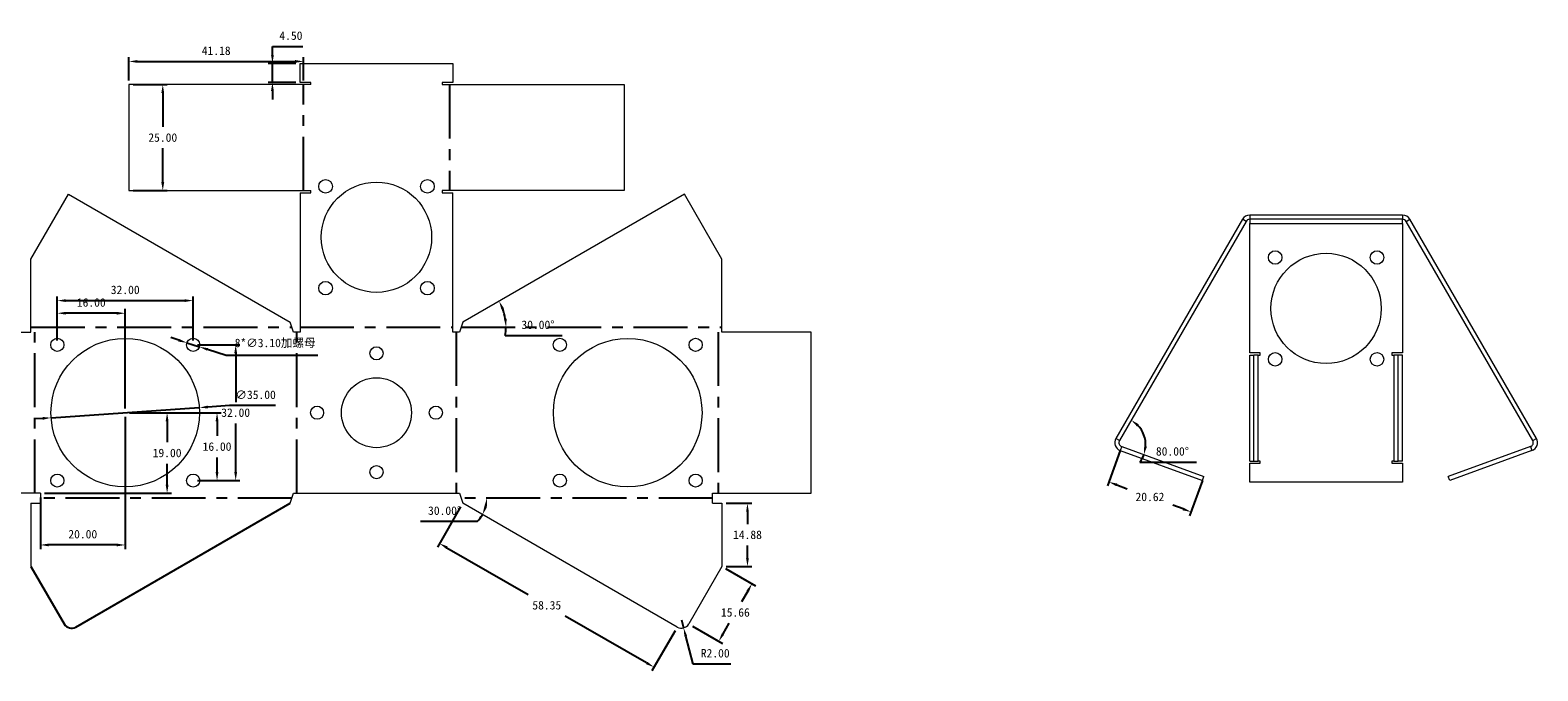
# Model space of a CAD drawing. Header units: millimetres. Extents: x 18 to 551, y -106 to 282.
# Tile 4 of 4: x 196 to 551, y 131 to 282. Entities that reach past the tile are written whole.
import ezdxf

# ---------------------------------------------------------------- set-up
doc = ezdxf.new("R2010")
doc.units = ezdxf.units.MM
doc.header["$PDSIZE"] = -1
doc.linetypes.add('CENTERX2', pattern=[20.32, 12.7, -2.54, 2.54, -2.54])
doc.dimstyles.new('ISO-25', dxfattribs={"dimtxt": 2.5, "dimasz": 2.5, "dimexe": 1.25, "dimexo": 0.625, "dimtad": 1, "dimtxsty": 'Standard', "dimcen": 2.5, "dimadec": 0, "dimazin": 0, "dimtfac": 1, "dimtmove": 0, "dimatfit": 3, "dimfxl": 0, "dimarcsym": 0})

# ---------------------------------------------------------------- blocks, each defined once
blk = doc.blocks.new('*D61')
at = {"color": 4, "lineweight": -2, "transparency": 16777216}
for p, q in [((230.88, 208.69), (228.98, 209.3)), ((232.79, 208.08), (235.74, 207.14)), ((242.04, 205.12), (237.64, 206.53)), ((263.63, 205.12), (242.04, 205.12))]:
    blk.add_line(p, q, dxfattribs=at)
at = {"color": 4, "transparency": 16777216}
for points in [[(230.98, 209), (230.78, 208.37), (232.79, 208.08)], [(237.75, 206.84), (237.54, 206.21), (235.74, 207.14)]]:
    blk.add_solid(points, dxfattribs=at)
at = {"layer": 'Defpoints', "color": 0, "transparency": 16777216}
for p in [(232.79, 208.08), (235.74, 207.14)]:
    blk.add_point(p, dxfattribs=at)
at = {"color": 4, "transparency": 16777216, "insert": (253.59, 207.95), "char_height": 2, "attachment_point": 5}
blk.add_mtext('8*∅3.10{\\fSimSun|b0|i0|c134|p2;加螺母}', dxfattribs=at)
blk = doc.blocks.new('*D62')
at = {"color": 4, "lineweight": -2, "transparency": 16777216}
for p, q in [((200.8, 190.41), (235.72, 192.81)), ((242.8, 193.29), (237.72, 192.94)), ((253.66, 193.29), (242.8, 193.29)), ((198.81, 190.27), (196.81, 190.13))]:
    blk.add_line(p, q, dxfattribs=at)
at = {"color": 4, "transparency": 16777216}
for points in [[(237.69, 193.28), (237.74, 192.61), (235.72, 192.81)], [(198.79, 190.6), (198.83, 189.94), (200.8, 190.41)]]:
    blk.add_solid(points, dxfattribs=at)
at = {"layer": 'Defpoints', "color": 0, "transparency": 16777216}
for p in [(235.72, 192.81), (200.8, 190.41)]:
    blk.add_point(p, dxfattribs=at)
at = {"color": 4, "transparency": 16777216, "insert": (248.99, 195.82), "char_height": 2, "attachment_point": 5}
blk.add_mtext('∅35.00', dxfattribs=at)
blk = doc.blocks.new('*D63')
at = {"color": 4, "lineweight": -2, "transparency": 16777216}
for p, q in [((202.26, 208.61), (202.26, 219.04)), ((204.26, 218.04), (232.26, 218.04)), ((234.26, 208.61), (234.26, 219.04))]:
    blk.add_line(p, q, dxfattribs=at)
at = {"color": 4, "transparency": 16777216}
for points in [[(204.26, 218.37), (204.26, 217.7), (202.26, 218.04)], [(232.26, 218.37), (232.26, 217.7), (234.26, 218.04)]]:
    blk.add_solid(points, dxfattribs=at)
at = {"layer": 'Defpoints', "color": 0, "transparency": 16777216}
for p in [(234.26, 218.04), (202.26, 207.61), (234.26, 207.61)]:
    blk.add_point(p, dxfattribs=at)
at = {"color": 4, "transparency": 16777216, "insert": (218.26, 220.56), "char_height": 2, "attachment_point": 5}
blk.add_mtext('32.00', dxfattribs=at)
blk = doc.blocks.new('*D64')
at = {"color": 4, "lineweight": -2, "transparency": 16777216}
for p, q in [((235.26, 207.61), (245.29, 207.61)), ((244.29, 205.61), (244.29, 194.13)), ((244.29, 177.61), (244.29, 189.08)), ((235.26, 175.61), (245.29, 175.61))]:
    blk.add_line(p, q, dxfattribs=at)
at = {"color": 4, "transparency": 16777216}
for points in [[(243.96, 205.61), (244.62, 205.61), (244.29, 207.61)], [(243.96, 177.61), (244.62, 177.61), (244.29, 175.61)]]:
    blk.add_solid(points, dxfattribs=at)
at = {"layer": 'Defpoints', "color": 0, "transparency": 16777216}
for p in [(234.26, 207.61), (234.26, 175.61), (244.29, 175.61)]:
    blk.add_point(p, dxfattribs=at)
at = {"color": 4, "transparency": 16777216, "insert": (244.29, 191.61), "char_height": 2, "attachment_point": 5}
blk.add_mtext('32.00', dxfattribs=at)
blk = doc.blocks.new('*D65')
at = {"color": 4, "lineweight": -2, "transparency": 16777216}
for p, q in [((218.26, 190.61), (218.26, 159.43)), ((198.26, 171.61), (198.26, 159.43)), ((216.26, 160.43), (200.26, 160.43))]:
    blk.add_line(p, q, dxfattribs=at)
at = {"color": 4, "transparency": 16777216}
for points in [[(200.26, 160.76), (200.26, 160.1), (198.26, 160.43)], [(216.26, 160.76), (216.26, 160.1), (218.26, 160.43)]]:
    blk.add_solid(points, dxfattribs=at)
at = {"layer": 'Defpoints', "color": 0, "transparency": 16777216}
for p in [(218.26, 191.61), (198.26, 172.61), (198.26, 160.43)]:
    blk.add_point(p, dxfattribs=at)
at = {"color": 4, "transparency": 16777216, "insert": (208.26, 162.96), "char_height": 2, "attachment_point": 5}
blk.add_mtext('20.00', dxfattribs=at)
blk = doc.blocks.new('*D66')
at = {"color": 4, "lineweight": -2, "transparency": 16777216}
for p, q in [((219.26, 191.61), (240.9, 191.61)), ((239.9, 189.61), (239.9, 186.13)), ((239.9, 177.61), (239.9, 181.08)), ((235.26, 175.61), (240.9, 175.61))]:
    blk.add_line(p, q, dxfattribs=at)
at = {"color": 4, "transparency": 16777216}
for points in [[(239.56, 189.61), (240.23, 189.61), (239.9, 191.61)], [(239.56, 177.61), (240.23, 177.61), (239.9, 175.61)]]:
    blk.add_solid(points, dxfattribs=at)
at = {"layer": 'Defpoints', "color": 0, "transparency": 16777216}
for p in [(218.26, 191.61), (239.9, 191.61), (234.26, 175.61)]:
    blk.add_point(p, dxfattribs=at)
at = {"color": 4, "transparency": 16777216, "insert": (239.9, 183.61), "char_height": 2, "attachment_point": 5}
blk.add_mtext('16.00', dxfattribs=at)
blk = doc.blocks.new('*D68')
at = {"color": 4, "lineweight": -2, "transparency": 16777216}
for p, q in [((202.26, 208.61), (202.26, 216.06)), ((216.26, 215.06), (204.26, 215.06)), ((218.26, 192.61), (218.26, 216.06))]:
    blk.add_line(p, q, dxfattribs=at)
at = {"color": 4, "transparency": 16777216}
for points in [[(204.26, 215.39), (204.26, 214.73), (202.26, 215.06)], [(216.26, 215.39), (216.26, 214.73), (218.26, 215.06)]]:
    blk.add_solid(points, dxfattribs=at)
at = {"layer": 'Defpoints', "color": 0, "transparency": 16777216}
for p in [(202.26, 215.06), (202.26, 207.61), (218.26, 191.61)]:
    blk.add_point(p, dxfattribs=at)
at = {"color": 4, "transparency": 16777216, "insert": (210.26, 217.58), "char_height": 2, "attachment_point": 5}
blk.add_mtext('16.00', dxfattribs=at)
blk = doc.blocks.new('*D69')
at = {"color": 4, "lineweight": -2, "transparency": 16777216}
for p, q in [((219.26, 191.61), (229.13, 191.61)), ((228.13, 189.61), (228.13, 184.63)), ((228.13, 174.61), (228.13, 179.58)), ((199.26, 172.61), (229.13, 172.61))]:
    blk.add_line(p, q, dxfattribs=at)
at = {"color": 4, "transparency": 16777216}
for points in [[(227.8, 189.61), (228.46, 189.61), (228.13, 191.61)], [(227.8, 174.61), (228.46, 174.61), (228.13, 172.61)]]:
    blk.add_solid(points, dxfattribs=at)
at = {"layer": 'Defpoints', "color": 0, "transparency": 16777216}
for p in [(218.26, 191.61), (198.26, 172.61), (228.13, 172.61)]:
    blk.add_point(p, dxfattribs=at)
at = {"color": 4, "transparency": 16777216, "insert": (228.13, 182.11), "char_height": 2, "attachment_point": 5}
blk.add_mtext('19.00', dxfattribs=at)
blk = doc.blocks.new('*D70')
at = {"color": 4, "lineweight": -2, "transparency": 16777216}
for p, q in [((297.3, 169.38), (291.83, 159.92)), ((294.06, 159.79), (313.23, 148.73)), ((341.13, 132.62), (321.97, 143.68)), ((347.83, 140.21), (342.36, 130.75))]:
    blk.add_line(p, q, dxfattribs=at)
at = {"color": 4, "transparency": 16777216}
for points in [[(294.23, 160.08), (293.9, 159.5), (292.33, 160.79)], [(341.3, 132.9), (340.96, 132.33), (342.86, 131.62)]]:
    blk.add_solid(points, dxfattribs=at)
at = {"layer": 'Defpoints', "color": 0, "transparency": 16777216}
for p in [(297.8, 170.25), (292.33, 160.79), (348.33, 141.08)]:
    blk.add_point(p, dxfattribs=at)
at = {"color": 4, "transparency": 16777216, "insert": (317.6, 146.2), "char_height": 2, "attachment_point": 5}
blk.add_mtext('58.35', dxfattribs=at)
blk = doc.blocks.new('*D71')
at = {"color": 4, "lineweight": -2, "transparency": 16777216}
for p, q in [((359.75, 154.87), (366.82, 150.79)), ((364.96, 149.56), (363.5, 147.03)), ((351.92, 141.31), (358.99, 137.23)), ((359.13, 139.46), (360.59, 141.98))]:
    blk.add_line(p, q, dxfattribs=at)
at = {"color": 4, "transparency": 16777216}
for points in [[(364.67, 149.72), (365.25, 149.39), (365.96, 151.29)], [(358.84, 139.63), (359.42, 139.29), (358.13, 137.73)]]:
    blk.add_solid(points, dxfattribs=at)
at = {"layer": 'Defpoints', "color": 0, "transparency": 16777216}
for p in [(358.89, 155.37), (351.06, 141.81), (358.13, 137.73)]:
    blk.add_point(p, dxfattribs=at)
at = {"color": 4, "transparency": 16777216, "insert": (362.04, 144.51), "char_height": 2, "attachment_point": 5}
blk.add_mtext('15.66', dxfattribs=at)
blk = doc.blocks.new('*D72')
at = {"color": 4, "lineweight": -2, "transparency": 16777216}
for p, q in [((359.89, 170.25), (365.89, 170.25)), ((364.89, 168.25), (364.89, 165.33)), ((364.89, 157.37), (364.89, 160.29)), ((359.89, 155.37), (365.89, 155.37))]:
    blk.add_line(p, q, dxfattribs=at)
at = {"color": 4, "transparency": 16777216}
for points in [[(364.56, 168.25), (365.22, 168.25), (364.89, 170.25)], [(364.56, 157.37), (365.22, 157.37), (364.89, 155.37)]]:
    blk.add_solid(points, dxfattribs=at)
at = {"layer": 'Defpoints', "color": 0, "transparency": 16777216}
for p in [(358.89, 170.25), (358.89, 155.37), (364.89, 155.37)]:
    blk.add_point(p, dxfattribs=at)
at = {"color": 4, "transparency": 16777216, "insert": (364.89, 162.81), "char_height": 2, "attachment_point": 5}
blk.add_mtext('14.88', dxfattribs=at)
blk = doc.blocks.new('*D73')
at = {"color": 4, "lineweight": -2, "transparency": 16777216}
for p, q in [((349.33, 142.81), (349.84, 140.88)), ((352.1, 132.36), (350.35, 138.94)), ((360.95, 132.36), (352.1, 132.36))]:
    blk.add_line(p, q, dxfattribs=at)
at = {"color": 4, "transparency": 16777216}
blk.add_solid([(350.67, 139.03), (350.03, 138.86), (349.84, 140.88)], dxfattribs=at)
at = {"layer": 'Defpoints', "color": 0, "transparency": 16777216}
for p in [(349.33, 142.81), (349.84, 140.88)]:
    blk.add_point(p, dxfattribs=at)
at = {"color": 4, "transparency": 16777216, "insert": (357.29, 134.89), "char_height": 2, "attachment_point": 5}
blk.add_mtext('R2.00', dxfattribs=at)
blk = doc.blocks.new('*D74')
at = {"color": 4, "lineweight": -2, "transparency": 16777216}
for p, q in [((220.12, 268.96), (228.11, 268.96)), ((227.11, 266.96), (227.11, 258.99)), ((227.11, 245.96), (227.11, 253.94)), ((220.12, 243.96), (228.11, 243.96))]:
    blk.add_line(p, q, dxfattribs=at)
at = {"color": 4, "transparency": 16777216}
for points in [[(226.77, 266.96), (227.44, 266.96), (227.11, 268.96)], [(226.77, 245.96), (227.44, 245.96), (227.11, 243.96)]]:
    blk.add_solid(points, dxfattribs=at)
at = {"layer": 'Defpoints', "color": 0, "transparency": 16777216}
for p in [(219.12, 268.96), (219.12, 243.96), (227.11, 243.96)]:
    blk.add_point(p, dxfattribs=at)
at = {"color": 4, "transparency": 16777216, "insert": (227.11, 256.46), "char_height": 2, "attachment_point": 5}
blk.add_mtext('25.00', dxfattribs=at)
blk = doc.blocks.new('*D75')
at = {"color": 4, "lineweight": -2, "transparency": 16777216}
for p, q in [((219.12, 269.96), (219.12, 275.42)), ((221.12, 274.42), (258.29, 274.42)), ((260.29, 269.96), (260.29, 275.42))]:
    blk.add_line(p, q, dxfattribs=at)
at = {"color": 4, "transparency": 16777216}
for points in [[(221.12, 274.75), (221.12, 274.09), (219.12, 274.42)], [(258.29, 274.75), (258.29, 274.09), (260.29, 274.42)]]:
    blk.add_solid(points, dxfattribs=at)
at = {"layer": 'Defpoints', "color": 0, "transparency": 16777216}
for p in [(260.29, 274.42), (219.12, 268.96), (260.29, 268.96)]:
    blk.add_point(p, dxfattribs=at)
at = {"color": 4, "transparency": 16777216, "insert": (239.7, 276.94), "char_height": 2, "attachment_point": 5}
blk.add_mtext('41.18', dxfattribs=at)
blk = doc.blocks.new('*D76')
at = {"color": 4, "lineweight": -2, "transparency": 16777216}
for p, q in [((252.95, 275.96), (252.95, 277.96)), ((252.95, 277.96), (260.14, 277.96)), ((258.47, 273.96), (251.95, 273.96)), ((252.95, 269.46), (252.95, 273.96)), ((258.47, 269.46), (251.95, 269.46)), ((252.95, 267.46), (252.95, 265.46))]:
    blk.add_line(p, q, dxfattribs=at)
at = {"color": 4, "transparency": 16777216}
for points in [[(252.62, 275.96), (253.28, 275.96), (252.95, 273.96)], [(252.62, 267.46), (253.28, 267.46), (252.95, 269.46)]]:
    blk.add_solid(points, dxfattribs=at)
at = {"layer": 'Defpoints', "color": 0, "transparency": 16777216}
for p in [(252.95, 273.96), (259.47, 273.96), (259.47, 269.46)]:
    blk.add_point(p, dxfattribs=at)
at = {"color": 4, "transparency": 16777216, "insert": (257.31, 280.49), "char_height": 2, "attachment_point": 5}
blk.add_mtext('4.50', dxfattribs=at)
blk = doc.blocks.new('999')
at = {"color": 7, "linetype": 'Continuous', "lineweight": 15}
for p, q in [((91.45, 256.18), (61.63, 204.54)), ((92.31, 255.68), (91.45, 256.18)), ((93.18, 257.18), (93.18, 256.18)), ((129.18, 257.18), (93.18, 257.18)), ((129.18, 256.18), (93.18, 256.18)), ((93.18, 256.18), (93.18, 255.18)), ((129.18, 257.18), (129.18, 256.18)), ((129.18, 255.18), (129.18, 256.18)), ((130.04, 255.68), (130.91, 256.18)), ((160.73, 204.54), (130.91, 256.18)), ((92.31, 255.68), (62.49, 204.04)), ((93.18, 255.18), (129.18, 255.18)), ((93.18, 224.68), (93.18, 255.18)), ((129.18, 255.18), (129.18, 224.68)), ((159.86, 204.04), (130.04, 255.68)), ((95.68, 224.68), (93.18, 224.68)), ((93.18, 199.18), (93.18, 224.18)), ((93.18, 224.18), (94.18, 224.18)), ((94.18, 199.18), (94.18, 224.18)), ((95.18, 224.18), (94.18, 224.18)), ((95.18, 199.18), (95.18, 224.18)), ((95.18, 224.18), (95.68, 224.18)), ((95.68, 224.18), (95.68, 224.68)), ((129.18, 224.68), (126.68, 224.68)), ((126.68, 224.68), (126.68, 224.18)), ((126.68, 224.18), (127.18, 224.18)), ((127.18, 224.18), (127.18, 199.18)), ((128.18, 224.18), (127.18, 224.18)), ((129.18, 224.18), (128.18, 224.18)), ((128.18, 199.18), (128.18, 224.18)), ((129.18, 199.18), (129.18, 224.18)), ((62.49, 204.04), (61.63, 204.54)), ((63.02, 202.6), (62.68, 201.66)), ((63.02, 202.6), (82.39, 195.54)), ((159.34, 202.6), (139.97, 195.54)), ((159.34, 202.6), (159.68, 201.66)), ((159.86, 204.04), (160.73, 204.54)), ((62.68, 201.66), (82.05, 194.6)), ((93.18, 199.18), (94.18, 199.18)), ((94.18, 199.18), (95.18, 199.18)), ((95.68, 199.18), (95.18, 199.18)), ((95.68, 198.68), (95.68, 199.18)), ((127.18, 199.18), (126.68, 199.18)), ((126.68, 199.18), (126.68, 198.68)), ((127.18, 199.18), (128.18, 199.18)), ((129.18, 199.18), (128.18, 199.18)), ((159.68, 201.66), (140.31, 194.6)), ((82.05, 194.6), (82.39, 195.54)), ((93.18, 194.18), (93.18, 198.68)), ((93.18, 198.68), (95.68, 198.68)), ((126.68, 198.68), (129.18, 198.68)), ((129.18, 198.68), (129.18, 194.18)), ((140.31, 194.6), (139.97, 195.54)), ((129.18, 194.18), (93.18, 194.18))]:
    blk.add_line(p, q, dxfattribs=at)
for centre, radius in [((99.18, 247.18), 1.6), ((123.18, 247.18), 1.6), ((111.18, 235.18), 13), ((99.18, 223.18), 1.6), ((123.18, 223.18), 1.6)]:
    blk.add_circle(centre, radius, dxfattribs=at)
for centre, radius, start, end in [((93.18, 255.18), 2, 90, 150), ((93.18, 255.18), 1, 90, 150), ((129.18, 255.18), 2, 30, 90), ((129.18, 255.18), 1, 30, 90), ((63.36, 203.54), 2, 150, 250), ((63.36, 203.54), 1, 150, 250), ((159, 203.54), 1, 290, 30), ((159, 203.54), 2, 290, 30)]:
    blk.add_arc(centre, radius, start, end, dxfattribs=at)
blk = doc.blocks.new('*D78')
at = {"color": 4, "lineweight": -2, "transparency": 16777216}
for p, q in [((452.73, 182.67), (449.7, 174.34)), ((451.92, 174.59), (454.37, 173.7)), ((472.11, 175.62), (469.07, 167.28)), ((467.54, 168.91), (465.09, 169.8))]:
    blk.add_line(p, q, dxfattribs=at)
at = {"color": 4, "transparency": 16777216}
for points in [[(452.03, 174.9), (451.81, 174.28), (450.04, 175.28)], [(467.65, 169.22), (467.42, 168.59), (469.41, 168.22)]]:
    blk.add_solid(points, dxfattribs=at)
at = {"layer": 'Defpoints', "color": 0, "transparency": 16777216}
for p in [(453.08, 183.61), (472.45, 176.56), (469.41, 168.22)]:
    blk.add_point(p, dxfattribs=at)
at = {"color": 4, "transparency": 16777216, "insert": (459.73, 171.75), "char_height": 2, "attachment_point": 5}
blk.add_mtext('20.62', dxfattribs=at)
blk = doc.blocks.new('*D79')
at = {"color": 4, "lineweight": -2, "transparency": 16777216}
blk.add_line((457.35, 179.95), (470.73, 179.95), dxfattribs=at)
for start, end in [(357.0237, 42.9763), (322.9763, 340)]:
    blk.add_arc((451.96, 184.02), 6.76, start, end, dxfattribs=at)
at = {"color": 4, "transparency": 16777216}
for points in [[(456.69, 188.36), (457.11, 188.89), (455.33, 189.87)], [(459.03, 183.6), (458.38, 183.74), (458.3, 181.71)]]:
    blk.add_solid(points, dxfattribs=at)
at = {"layer": 'Defpoints', "color": 0, "transparency": 16777216}
for p in [(482.37, 236.7), (452.55, 185.05), (457.6, 187.73), (453.08, 183.61), (472.45, 176.56)]:
    blk.add_point(p, dxfattribs=at)
at = {"color": 4, "transparency": 16777216, "insert": (465.04, 182.48), "char_height": 2, "attachment_point": 5}
blk.add_mtext('80.00°', dxfattribs=at)
blk = doc.blocks.new('*D81')
at = {"color": 4, "lineweight": -2, "transparency": 16777216}
blk.add_line((301.22, 165.98), (287.84, 165.98), dxfattribs=at)
for start, end in [(315.1092, 330), (344.8908, 345.1092)]:
    blk.add_arc((295.75, 171.43), 7.72, start, end, dxfattribs=at)
at = {"color": 4, "transparency": 16777216}
for points in [[(302.88, 169.49), (303.54, 169.4), (303.47, 171.43)], [(303.51, 169.29), (302.9, 169.54), (302.44, 167.57)]]:
    blk.add_solid(points, dxfattribs=at)
at = {"layer": 'Defpoints', "color": 0, "transparency": 16777216}
for p in [(297.42, 171.43), (356.68, 171.43), (297.8, 170.25), (303.35, 170.09), (348.33, 141.08)]:
    blk.add_point(p, dxfattribs=at)
at = {"color": 4, "transparency": 16777216, "insert": (293.53, 168.51), "char_height": 2, "attachment_point": 5}
blk.add_mtext('30.00°', dxfattribs=at)
blk = doc.blocks.new('*D83')
at = {"color": 4, "lineweight": -2, "transparency": 16777216}
blk.add_line((307.83, 209.79), (321.21, 209.79), dxfattribs=at)
for start, end in [(9.3719, 20.6281), (350.6281, 0)]:
    blk.add_arc((295.75, 211.78), 12.24, start, end, dxfattribs=at)
at = {"color": 4, "transparency": 16777216}
for points in [[(306.91, 215.95), (307.51, 216.24), (306.36, 217.91)], [(308.16, 213.81), (307.5, 213.75), (308, 211.78)]]:
    blk.add_solid(points, dxfattribs=at)
at = {"layer": 'Defpoints', "color": 0, "transparency": 16777216}
for p in [(350.06, 243.14), (307.26, 215.97), (297.42, 211.78), (297.8, 212.96), (358.89, 211.78)]:
    blk.add_point(p, dxfattribs=at)
at = {"color": 4, "transparency": 16777216, "insert": (315.52, 212.32), "char_height": 2, "attachment_point": 5}
blk.add_mtext('30.00°', dxfattribs=at)

msp = doc.modelspace()

# ---------------------------------------------------------------- linework, layer by layer
at = {"color": 7, "linetype": 'Continuous', "lineweight": 15}
for p, q in [((259.471, 269.463), (259.471, 273.963)), ((259.471, 273.963), (295.471, 273.963)), ((295.471, 273.963), (295.471, 269.463)), ((219.115, 268.963), (219.115, 243.963)), ((261.971, 268.963), (219.115, 268.963)), ((261.971, 269.463), (259.471, 269.463)), ((261.971, 268.963), (261.971, 269.463)), ((295.471, 269.463), (292.971, 269.463)), ((292.971, 269.463), (292.971, 268.963)), ((292.971, 268.963), (335.828, 268.963)), ((335.828, 268.963), (335.828, 243.963)), ((196.055, 227.844), (204.885, 243.137)), ((204.885, 243.137), (257.148, 212.963)), ((219.115, 243.963), (261.971, 243.963)), ((259.471, 243.463), (259.471, 210.607)), ((259.471, 243.463), (261.971, 243.463)), ((261.971, 243.463), (261.971, 243.963)), ((335.828, 243.963), (292.971, 243.963)), ((292.971, 243.963), (292.971, 243.463)), ((292.971, 243.463), (295.471, 243.463)), ((295.471, 210.607), (295.471, 243.463)), ((350.058, 243.137), (297.795, 212.963)), ((358.888, 227.844), (350.058, 243.137)), ((196.055, 210.607), (196.055, 227.844)), ((358.888, 210.607), (358.888, 227.844)), ((175.028, 210.607), (196.055, 210.607)), ((257.901, 210.607), (257.148, 212.963)), ((259.471, 210.607), (257.901, 210.607)), ((297.042, 210.607), (295.471, 210.607)), ((297.795, 212.963), (297.042, 210.607)), ((379.915, 210.607), (358.888, 210.607)), ((379.915, 172.607), (379.915, 210.607)), ((198.263, 172.607), (175.028, 172.607)), ((198.263, 172.607), (198.263, 170.251)), ((257.148, 170.251), (257.901, 172.607)), ((257.901, 172.607), (297.042, 172.607)), ((297.042, 172.607), (297.795, 170.251)), ((356.68, 172.607), (379.915, 172.607)), ((356.68, 170.251), (356.68, 172.607)), ((196.055, 170.251), (196.055, 155.37)), ((196.055, 170.251), (198.263, 170.251)), ((348.326, 141.077), (297.795, 170.251)), ((356.68, 170.251), (358.888, 170.251)), ((358.888, 170.251), (358.888, 155.37)), ((358.888, 155.37), (351.058, 141.809))]:
    msp.add_line(p, q, dxfattribs=at)
at = {"color": 7, "linetype": 'CENTERX2'}
for p, q in [((260.293, 243.963), (260.293, 268.963)), ((294.65, 268.963), (294.65, 243.963)), ((196.055, 211.785), (257.524, 211.785)), ((196.954, 172.607), (196.954, 210.607)), ((258.686, 172.607), (258.686, 210.607)), ((259.471, 211.785), (295.471, 211.785)), ((296.257, 210.607), (296.257, 172.607)), ((297.419, 211.785), (358.888, 211.785)), ((357.989, 210.607), (357.989, 172.607)), ((257.524, 171.429), (198.263, 171.429)), ((356.68, 171.429), (297.419, 171.429))]:
    msp.add_line(p, q, dxfattribs=at)
for p, q in [((206.617, 141.077), (257.148, 170.251)), ((196.055, 155.37), (203.885, 141.809))]:
    msp.add_line(p, q)
at = {"color": 7, "linetype": 'Continuous', "lineweight": 15}
for centre, radius in [((265.471, 244.963), 1.6), ((277.471, 232.963), 13), ((289.471, 244.963), 1.6), ((265.471, 220.963), 1.6), ((289.471, 220.963), 1.6), ((202.263, 207.607), 1.55), ((218.263, 191.607), 17.5), ((234.263, 207.607), 1.55), ((277.471, 205.607), 1.55), ((320.68, 207.607), 1.55), ((336.68, 191.607), 17.5), ((352.68, 207.607), 1.55), ((277.471, 191.607), 8.25), ((263.471, 191.607), 1.55), ((291.471, 191.607), 1.55), ((277.471, 177.607), 1.55), ((202.263, 175.607), 1.55), ((234.263, 175.607), 1.55), ((320.68, 175.607), 1.55), ((352.68, 175.607), 1.55)]:
    msp.add_circle(centre, radius, dxfattribs=at)
msp.add_arc((205.617, 142.809), 2, 210, 300)
msp.add_arc((349.326, 142.809), 2, 240, 330, dxfattribs=at)

# ---------------------------------------------------------------- block references
msp.add_blockref('999', (390.059, -18.983))

# ---------------------------------------------------------------- dimensions: what is measured, and where the dimension line sits
for base, p1, p2, picture, middle in [((252.951, 273.963), (259.471, 269.463), (259.471, 273.963), '*D76', (257.309, 280.487)), ((227.107, 243.963), (219.115, 268.963), (219.115, 243.963), '*D74', (227.107, 256.463)), ((244.289, 175.607), (234.263, 207.607), (234.263, 175.607), '*D64', (244.289, 191.607)), ((228.129, 172.607), (218.263, 191.607), (198.263, 172.607), '*D69', (228.129, 182.107)), ((239.897, 191.607), (234.263, 175.607), (218.263, 191.607), '*D66', (239.897, 183.607)), ((364.891, 155.37), (358.888, 170.251), (358.888, 155.37), '*D72', (364.891, 162.81))]:
    dim = msp.add_linear_dim(base=base, p1=p1, p2=p2, angle=90, dimstyle='ISO-25', override={"dimtxt": 2, "dimasz": 2, "dimexe": 1, "dimexo": 1, "dimgap": 1.524, "dimtih": 1, "dimtoh": 1, "dimzin": 0, "dimdsep": 46, "dimclrd": 4, "dimclre": 4, "dimclrt": 4, "dimadec": 2, "dimtzin": 0})
    dim.commit()
    dim.dimension.update_dxf_attribs({"geometry": picture, "text_midpoint": middle})
for base, p1, p2, picture, middle in [((260.293, 274.42), (219.115, 268.963), (260.293, 268.963), '*D75', (239.704, 276.944)), ((234.263, 218.035), (202.263, 207.607), (234.263, 207.607), '*D63', (218.263, 220.559)), ((202.263, 215.058), (218.263, 191.607), (202.263, 207.607), '*D68', (210.263, 217.582)), ((198.263, 160.432), (218.263, 191.607), (198.263, 172.607), '*D65', (208.263, 162.956))]:
    dim = msp.add_linear_dim(base=base, p1=p1, p2=p2, dimstyle='ISO-25', override={"dimtxt": 2, "dimasz": 2, "dimexe": 1, "dimexo": 1, "dimgap": 1.524, "dimtih": 1, "dimtoh": 1, "dimzin": 0, "dimdsep": 46, "dimclrd": 4, "dimclre": 4, "dimclrt": 4, "dimadec": 2, "dimtzin": 0})
    dim.commit()
    dim.dimension.update_dxf_attribs({"geometry": picture, "text_midpoint": middle})
for base, line1, line2, picture, middle in [((307.257, 215.971), ((297.419, 211.785), (358.888, 211.785)), ((350.058, 243.137), (297.795, 212.963)), '*D83', (315.523, 212.316)), ((457.601, 187.732), ((453.076, 183.612), (472.449, 176.561)), ((482.371, 236.7), (452.552, 185.052)), '*D79', (465.041, 182.476)), ((303.355, 170.089), ((348.326, 141.077), (297.795, 170.251)), ((356.68, 171.429), (297.419, 171.429)), '*D81', (293.531, 168.506))]:
    dim = msp.add_angular_dim_2l(base=base, line1=line1, line2=line2, dimstyle='ISO-25', override={"dimtxt": 2, "dimasz": 2, "dimexe": 1, "dimexo": 1, "dimgap": 1.524, "dimtih": 1, "dimtoh": 1, "dimzin": 0, "dimdsep": 46, "dimclrd": 4, "dimclre": 4, "dimclrt": 4, "dimadec": 2, "dimtzin": 0})
    dim.commit()
    dim.dimension.update_dxf_attribs({"geometry": picture, "text_midpoint": middle})
dim = msp.add_diameter_dim_2p(p1=(232.786, 208.078), p2=(235.739, 207.135), text='8*<>{\\fSimSun|b0|i0|c134|p2;加螺母}', dimstyle='ISO-25', override={"dimtxt": 2, "dimasz": 2, "dimexe": 1, "dimexo": 1, "dimgap": 1.524, "dimtih": 1, "dimtoh": 1, "dimzin": 0, "dimdsep": 46, "dimclrd": 4, "dimclre": 4, "dimclrt": 4, "dimadec": 2, "dimtzin": 0})
dim.commit()
dim.dimension.update_dxf_attribs({"geometry": '*D61', "text_midpoint": (253.594, 207.953)})
dim = msp.add_diameter_dim_2p(p1=(200.804, 190.407), p2=(235.721, 192.807), dimstyle='ISO-25', override={"dimtxt": 2, "dimasz": 2, "dimexe": 1, "dimexo": 1, "dimgap": 1.524, "dimtih": 1, "dimtoh": 1, "dimzin": 0, "dimdsep": 46, "dimclrd": 4, "dimclre": 4, "dimclrt": 4, "dimadec": 2, "dimtzin": 0})
dim.commit()
dim.dimension.update_dxf_attribs({"geometry": '*D62', "text_midpoint": (242.804, 193.294), "dimtype": 163})
for p1, p2, distance, picture, middle in [((453.076, 183.612), (472.449, 176.561), -8.872, '*D78', (459.728, 171.749)), ((348.326, 141.077), (297.795, 170.251), 10.925, '*D70', (317.598, 146.202)), ((358.888, 155.37), (351.058, 141.809), 8.164, '*D71', (362.043, 144.507))]:
    dim = msp.add_aligned_dim(p1=p1, p2=p2, distance=distance, dimstyle='ISO-25', override={"dimtxt": 2, "dimasz": 2, "dimexe": 1, "dimexo": 1, "dimgap": 1.524, "dimtih": 1, "dimtoh": 1, "dimzin": 0, "dimdsep": 46, "dimclrd": 4, "dimclre": 4, "dimclrt": 4, "dimadec": 2, "dimtzin": 0})
    dim.commit()
    dim.dimension.update_dxf_attribs({"geometry": picture, "text_midpoint": middle})
dim = msp.add_radius_dim(center=(349.326, 142.809), mpoint=(349.839, 140.876), dimstyle='ISO-25', override={"dimtxt": 2, "dimasz": 2, "dimexe": 1, "dimexo": 1, "dimgap": 1.524, "dimtih": 1, "dimtoh": 1, "dimzin": 0, "dimdsep": 46, "dimclrd": 4, "dimclre": 4, "dimclrt": 4, "dimadec": 2, "dimtzin": 0})
dim.commit()
dim.dimension.update_dxf_attribs({"geometry": '*D73', "text_midpoint": (357.288, 132.363), "dimtype": 164})

doc.saveas('drawing.dxf')
